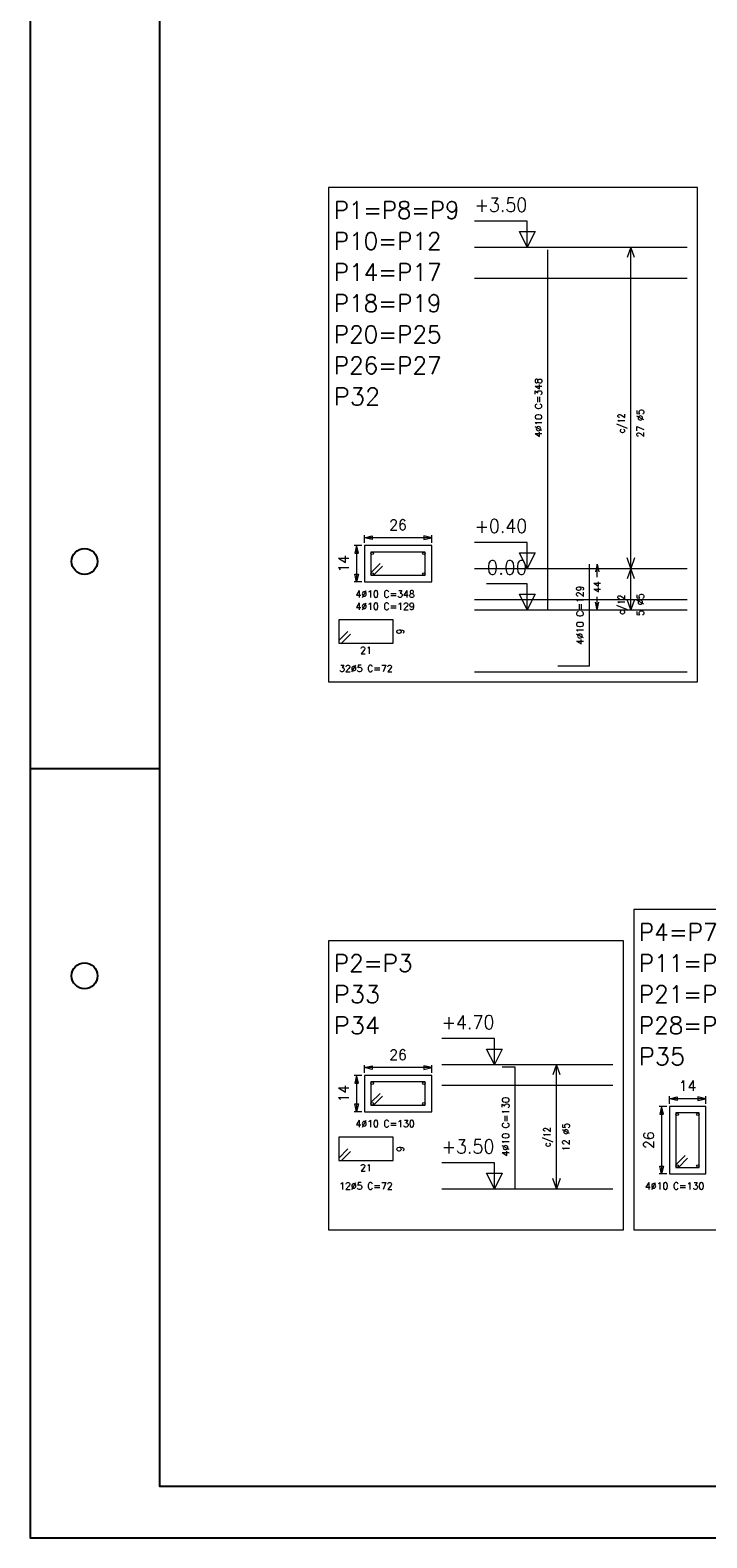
# Model space of a CAD drawing. Header units: millimetres. Extents: x -80 to 444, y 0 to 170.
# Tile 72 of 133: x 180 to 193, y 0 to 29. Entities that reach past the tile are written whole.
import ezdxf
from ezdxf.enums import TextEntityAlignment as Align

# ---------------------------------------------------------------- set-up
doc = ezdxf.new("R2010")
doc.units = ezdxf.units.MM
for name, color, linetype, lineweight in [('ARM_LONGITUDINAL', 3, 'Continuous', 0), ('ARM_TRANSVERSAL', 2, 'Continuous', 0), ('COMP_BARRAS', 3, 'Continuous', 9), ('COMP_ESTRIBOS', 2, 'Continuous', 9), ('COMP_INDNIVEL', 4, 'Continuous', 0), ('COMP_LAJE', 1, 'Continuous', 0), ('COMP_NIVEL', 4, 'Continuous', 15), ('COMP_TEXTOS', 5, 'Continuous', 0), ('QUADRO_PILAR', 8, 'Continuous', 20), ('REF_REFERENCIAS', 8, 'Continuous', 15), ('SEC_BARRAS', 3, 'Continuous', 9), ('SEC_COTAS', 4, 'Continuous', 0), ('SEC_DIM_PILAR', 4, 'Continuous', 9), ('SEC_ESTRIBO', 2, 'Continuous', 9), ('SEC_SECAO', 1, 'Continuous', 9)]:
    doc.layers.add(name, color=color, linetype=linetype, lineweight=lineweight)
doc.styles.add('CYPETXT', font='romans', dxfattribs={"height": 0.2})

msp = doc.modelspace()

# ---------------------------------------------------------------- linework, layer by layer
at = {"color": 1}
msp.add_line((180, 14.85), (182.5, 14.85), dxfattribs=at)
at = {"color": 2}
msp.add_lwpolyline([(180, 59.4), (180, 0), (264.1, 0), (264.1, 59.4)], close=True, dxfattribs=at)
at = {"color": 6}
msp.add_lwpolyline([(182.5, 58.4), (182.5, 1), (263.1, 1), (263.1, 58.4)], close=True, dxfattribs=at)
at = {"color": 1}
for centre in [(181.05, 18.85), (181.05, 10.85)]:
    msp.add_circle(centre, 0.25, dxfattribs=at)
at = {"layer": 'COMP_BARRAS'}
for p, q in [((189.9986, 17.9164), (189.9986, 24.8664)), ((190.7986, 16.8264), (190.7986, 18.7964)), ((190.7986, 16.8264), (190.1886, 16.8264))]:
    msp.add_line(p, q, dxfattribs=at)
msp.add_lwpolyline([(189.3636, 6.7371), (189.3636, 9.0871), (189.1136, 9.0871)], dxfattribs=at)
at = {"layer": 'COMP_ESTRIBOS'}
for p, q in [((191.5986, 18.7164), (191.5986, 24.9164)), ((191.5986, 17.9164), (191.5986, 18.7164)), ((190.1636, 6.7371), (190.1636, 9.1371))]:
    msp.add_line(p, q, dxfattribs=at)
for points in [[(191.6686, 24.7164), (191.5986, 24.9164), (191.5286, 24.7164)], [(191.6686, 18.9164), (191.5986, 18.7164), (191.5286, 18.9164)], [(191.6686, 18.5164), (191.5986, 18.7164), (191.5286, 18.5164)], [(191.6686, 18.1164), (191.5986, 17.9164), (191.5286, 18.1164)], [(190.2336, 8.9371), (190.1636, 9.1371), (190.0936, 8.9371)], [(190.2336, 6.9371), (190.1636, 6.7371), (190.0936, 6.9371)]]:
    msp.add_lwpolyline(points, dxfattribs=at)
at = {"layer": 'COMP_INDNIVEL'}
for points in [[(189.5986, 24.9164), (189.5986, 25.4164), (188.5826, 25.4164)], [(189.5986, 18.7164), (189.5986, 19.2164), (188.5826, 19.2164)], [(189.5986, 17.9164), (189.5986, 18.4164), (188.8146, 18.4164)], [(188.9636, 9.1371), (188.9636, 9.6371), (187.9476, 9.6371)], [(188.9636, 6.7371), (188.9636, 7.2371), (187.9476, 7.2371)]]:
    msp.add_lwpolyline(points, dxfattribs=at)
for points in [[(189.5986, 24.9164), (189.4486, 25.2164), (189.7486, 25.2164), (189.5986, 24.9164)], [(189.5986, 18.7164), (189.4486, 19.0164), (189.7486, 19.0164), (189.5986, 18.7164)], [(189.5986, 17.9164), (189.4486, 18.2164), (189.7486, 18.2164), (189.5986, 17.9164)], [(188.9636, 9.1371), (188.8136, 9.4371), (189.1136, 9.4371), (188.9636, 9.1371)], [(188.9636, 6.7371), (188.8136, 7.0371), (189.1136, 7.0371), (188.9636, 6.7371)]]:
    msp.add_lwpolyline(points, close=True, dxfattribs=at)
at = {"layer": 'COMP_LAJE'}
for p, q in [((188.5826, 24.9164), (192.6886, 24.9164)), ((188.5826, 24.3164), (192.6886, 24.3164)), ((188.5826, 18.7164), (192.6886, 18.7164)), ((188.5826, 18.1164), (192.6886, 18.1164)), ((188.5826, 17.9164), (192.6886, 17.9164)), ((188.5826, 16.7164), (192.6886, 16.7164)), ((187.9476, 9.1371), (191.2536, 9.1371)), ((187.9476, 8.7371), (191.2536, 8.7371)), ((187.9476, 6.7371), (191.2536, 6.7371))]:
    msp.add_line(p, q, dxfattribs=at)
at = {"layer": 'COMP_TEXTOS'}
for p, q in [((190.9486, 18.7964), (190.9136, 18.6464)), ((190.9486, 18.7964), (190.9836, 18.6464)), ((190.9486, 18.5434), (190.9486, 18.7964)), ((190.9486, 17.9164), (190.9136, 18.0664)), ((190.9486, 17.9164), (190.9486, 18.1694)), ((190.9486, 17.9164), (190.9836, 18.0664))]:
    msp.add_line(p, q, dxfattribs=at)
at = {"layer": 'QUADRO_PILAR'}
for points in [[(185.7636, 16.5264), (192.8886, 16.5264), (192.8886, 26.0664), (185.7636, 26.0664), (185.7636, 16.5264)], [(191.6536, 5.9471), (197.9736, 5.9471), (197.9736, 12.1271), (191.6536, 12.1271), (191.6536, 6.5371)], [(185.7636, 5.9471), (191.4536, 5.9471), (191.4536, 11.5271), (185.7636, 11.5271), (185.7636, 6.5371)]]:
    msp.add_lwpolyline(points, close=True, dxfattribs=at)
at = {"layer": 'SEC_BARRAS'}
for centre in [(186.6036, 19.0064), (187.6036, 19.0064), (186.6036, 18.6064), (187.6036, 18.6064), (186.6036, 8.7771), (187.6036, 8.7771), (186.6036, 8.3771), (187.6036, 8.3771), (192.4936, 8.1771), (192.8936, 8.1771), (192.4936, 7.1771), (192.8936, 7.1771)]:
    msp.add_circle(centre, 0.025, dxfattribs=at)
at = {"layer": 'SEC_COTAS'}
for p, q in [((186.4536, 19.2064), (186.4536, 19.3564)), ((187.7536, 19.3064), (186.4536, 19.3064)), ((187.7536, 19.2064), (187.7536, 19.3564)), ((186.4036, 19.1564), (186.2536, 19.1564)), ((186.3036, 19.1564), (186.3036, 18.4564)), ((186.4036, 18.4564), (186.2536, 18.4564)), ((186.4536, 8.9771), (186.4536, 9.1271)), ((187.7536, 9.0771), (186.4536, 9.0771)), ((187.7536, 8.9771), (187.7536, 9.1271)), ((186.4036, 8.9271), (186.2536, 8.9271)), ((186.3036, 8.9271), (186.3036, 8.2271)), ((192.3436, 8.3771), (192.3436, 8.5271)), ((193.0436, 8.4771), (192.3436, 8.4771)), ((193.0436, 8.3771), (193.0436, 8.5271)), ((186.4036, 8.2271), (186.2536, 8.2271)), ((192.2936, 8.3271), (192.1436, 8.3271)), ((192.1936, 8.3271), (192.1936, 7.0271)), ((192.2936, 7.0271), (192.1436, 7.0271))]:
    msp.add_line(p, q, dxfattribs=at)
for points in [[(186.4536, 19.3064), (186.6036, 19.3414), (186.6036, 19.2714), (186.4536, 19.3064)], [(187.7536, 19.3064), (187.6036, 19.3414), (187.6036, 19.2714), (187.7536, 19.3064)], [(186.3036, 19.1564), (186.2686, 19.0064), (186.3386, 19.0064), (186.3036, 19.1564)], [(186.3036, 18.4564), (186.2686, 18.6064), (186.3386, 18.6064), (186.3036, 18.4564)], [(186.4536, 9.0771), (186.6036, 9.1121), (186.6036, 9.0421), (186.4536, 9.0771)], [(187.7536, 9.0771), (187.6036, 9.1121), (187.6036, 9.0421), (187.7536, 9.0771)], [(186.3036, 8.9271), (186.2686, 8.7771), (186.3386, 8.7771), (186.3036, 8.9271)], [(192.3436, 8.4771), (192.4936, 8.5121), (192.4936, 8.4421), (192.3436, 8.4771)], [(193.0436, 8.4771), (192.8936, 8.5121), (192.8936, 8.4421), (193.0436, 8.4771)], [(186.3036, 8.2271), (186.2686, 8.3771), (186.3386, 8.3771), (186.3036, 8.2271)], [(192.1936, 8.3271), (192.1586, 8.1771), (192.2286, 8.1771), (192.1936, 8.3271)], [(192.1936, 7.0271), (192.1586, 7.1771), (192.2286, 7.1771), (192.1936, 7.0271)]]:
    msp.add_lwpolyline(points, close=True, dxfattribs=at)
at = {"layer": 'SEC_ESTRIBO'}
for p, q in [((186.5786, 18.6314), (186.7554, 18.8082)), ((186.6286, 18.5814), (186.8054, 18.7582)), ((185.9586, 17.3214), (186.1354, 17.4982)), ((186.0086, 17.2714), (186.1854, 17.4482)), ((186.5786, 8.4021), (186.7554, 8.5789)), ((186.6286, 8.3521), (186.8054, 8.5289)), ((185.9586, 7.3321), (186.1354, 7.5089)), ((186.0086, 7.2821), (186.1854, 7.4589)), ((192.4686, 7.2021), (192.6454, 7.3789)), ((192.5186, 7.1521), (192.6954, 7.3289))]:
    msp.add_line(p, q, dxfattribs=at)
for points in [[(186.5786, 18.5814), (187.6286, 18.5814), (187.6286, 19.0314), (186.5786, 19.0314), (186.5786, 18.5814)], [(185.9586, 17.2714), (187.0086, 17.2714), (187.0086, 17.7214), (185.9586, 17.7214), (185.9586, 17.2714)], [(186.5786, 8.3521), (187.6286, 8.3521), (187.6286, 8.8021), (186.5786, 8.8021), (186.5786, 8.3521)], [(192.4686, 7.1521), (192.9186, 7.1521), (192.9186, 8.2021), (192.4686, 8.2021), (192.4686, 7.1521)], [(185.9586, 7.2821), (187.0086, 7.2821), (187.0086, 7.7321), (185.9586, 7.7321), (185.9586, 7.2821)]]:
    msp.add_lwpolyline(points, close=True, dxfattribs=at)
at = {"layer": 'SEC_SECAO'}
for points in [[(186.4536, 18.4564), (187.7536, 18.4564), (187.7536, 19.1564), (186.4536, 19.1564), (186.4536, 18.4564)], [(186.4536, 8.2271), (187.7536, 8.2271), (187.7536, 8.9271), (186.4536, 8.9271), (186.4536, 8.2271)], [(192.3436, 7.0271), (193.0436, 7.0271), (193.0436, 8.3271), (192.3436, 8.3271), (192.3436, 7.0271)]]:
    msp.add_lwpolyline(points, close=True, dxfattribs=at)

# ---------------------------------------------------------------- texts
at = {"layer": 'ARM_LONGITUDINAL', "style": 'CYPETXT'}
for s, width, p, p2 in [('4%%c10 C=348', 0.883235, (186.2816, 18.1564), (187.4256, 18.1564)), ('4%%c10 C=129', 0.887586, (186.2816, 17.9164), (187.4256, 17.9164)), ('4%%c10 C=130', 0.883235, (186.2816, 7.9271), (187.4256, 7.9271)), ('4%%c10 C=130', 0.883235, (191.8716, 6.7271), (193.0156, 6.7271))]:
    msp.add_text(s, height=0.133333, dxfattribs=dict(at, width=width)).set_placement(p, p2, align=Align.FIT)
at = {"layer": 'ARM_TRANSVERSAL', "style": 'CYPETXT', "width": 1.1025}
for p, p2 in [((187.2136, 17.4404), (187.2136, 17.5524)), ((187.2136, 7.4511), (187.2136, 7.5631))]:
    msp.add_text('9', height=0.1333, rotation=90, dxfattribs=at).set_placement(p, p2, align=Align.FIT)
at = {"layer": 'ARM_TRANSVERSAL', "style": 'CYPETXT'}
for s, height, width, p, p2 in [('21', 0.13333, 1.138065, (186.3716, 17.0664), (186.5956, 17.0664)), ('32%%c5 C=72', 0.133333, 0.88337, (185.9676, 16.7164), (186.9996, 16.7164)), ('21', 0.13333, 1.138065, (186.3716, 7.0771), (186.5956, 7.0771)), ('12%%c5 C=72', 0.133333, 0.88337, (185.9676, 6.7271), (186.9996, 6.7271))]:
    msp.add_text(s, height=height, dxfattribs=dict(at, width=width)).set_placement(p, p2, align=Align.FIT)
at = {"layer": 'COMP_NIVEL', "style": 'CYPETXT'}
for s, width, p, p2 in [('+3.50', 0.860323, (188.5826, 25.5998), (189.5986, 25.5998)), ('+0.40', 0.860323, (188.5826, 19.3998), (189.5986, 19.3998)), ('0.00', 0.921493, (188.8146, 18.5998), (189.5986, 18.5998)), ('+4.70', 0.860323, (187.9476, 9.8204), (188.9636, 9.8204)), ('+3.50', 0.860323, (187.9476, 7.4204), (188.9636, 7.4204))]:
    msp.add_text(s, height=0.26667, dxfattribs=dict(at, width=width)).set_placement(p, p2, align=Align.FIT)
at = {"layer": 'COMP_TEXTOS', "style": 'CYPETXT'}
for s, height, width, p, p2 in [('4%%c10 C=348', 0.133333, 0.883235, (189.882, 21.2444), (189.882, 22.3884)), ('c/12', 0.13333, 0.777273, (191.482, 21.3264), (191.482, 21.7064)), ('27 %%c5', 0.13333, 0.889794, (191.8486, 21.2424), (191.8486, 21.7904)), ('4%%c10 C=129', 0.133333, 0.887586, (190.682, 17.2394), (190.682, 18.3834)), ('44', 0.13333, 0.928421, (191.0153, 18.2444), (191.0153, 18.4684)), ('c/12', 0.13333, 0.777273, (191.482, 17.8264), (191.482, 18.2064)), ('5 %%c5', 0.13333, 0.891818, (191.8486, 17.7984), (191.8486, 18.2344)), ('4%%c10 C=130', 0.133333, 0.883235, (189.247, 7.3651), (189.247, 8.5091)), ('c/12', 0.13333, 0.777273, (190.047, 7.5471), (190.047, 7.9271)), ('12 %%c5', 0.13333, 0.889794, (190.4136, 7.4631), (190.4136, 8.0111))]:
    msp.add_text(s, height=height, rotation=90, dxfattribs=dict(at, width=width)).set_placement(p, p2, align=Align.FIT)
at = {"layer": 'REF_REFERENCIAS', "style": 'CYPETXT'}
for s, width, p, p2 in [('P1=P8=P9', 0.893421, (185.8636, 25.4664), (188.2886, 25.4664)), ('P10=P12', 0.903724, (185.8636, 24.8664), (187.9436, 24.8664)), ('P14=P17', 0.903724, (185.8636, 24.2664), (187.9436, 24.2664)), ('P18=P19', 0.91, (185.8636, 23.6664), (187.9436, 23.6664)), ('P20=P25', 0.903724, (185.8636, 23.0664), (187.9436, 23.0664)), ('P26=P27', 0.903724, (185.8636, 22.4664), (187.9436, 22.4664)), ('P32', 0.972155, (185.8636, 21.8664), (186.7586, 21.8664)), ('P4=P7', 0.912, (191.7536, 11.5271), (193.2736, 11.5271)), ('P2=P3', 0.912, (185.8636, 10.9271), (187.3836, 10.9271)), ('P11=P16', 0.903724, (191.7536, 10.9271), (193.8336, 10.9271)), ('P33', 0.972155, (185.8636, 10.3271), (186.7586, 10.3271)), ('P21=P24', 0.897534, (191.7536, 10.3271), (193.8336, 10.3271)), ('P34', 0.955678, (185.8636, 9.7271), (186.7586, 9.7271)), ('P28=P31', 0.942734, (191.7536, 9.7271), (193.8336, 9.7271)), ('P35', 0.972155, (191.7536, 9.1271), (192.6486, 9.1271))]:
    msp.add_text(s, height=0.33333, dxfattribs=dict(at, width=width)).set_placement(p, p2, align=Align.FIT)
at = {"layer": 'SEC_DIM_PILAR', "style": 'CYPETXT'}
for s, width, p, p2 in [('26', 0.953514, (186.9356, 19.4564), (187.2716, 19.4564)), ('26', 0.953514, (186.9356, 9.2271), (187.2716, 9.2271)), ('14', 0.928421, (192.5256, 8.6271), (192.8616, 8.6271))]:
    msp.add_text(s, height=0.2, dxfattribs=dict(at, width=width)).set_placement(p, p2, align=Align.FIT)
for s, width, p, p2 in [('14', 0.928421, (186.1536, 18.6384), (186.1536, 18.9744)), ('14', 0.928421, (186.1536, 8.4091), (186.1536, 8.7451)), ('26', 0.953514, (192.0436, 7.5091), (192.0436, 7.8451))]:
    msp.add_text(s, height=0.2, rotation=90, dxfattribs=dict(at, width=width)).set_placement(p, p2, align=Align.FIT)

doc.saveas('drawing.dxf')
